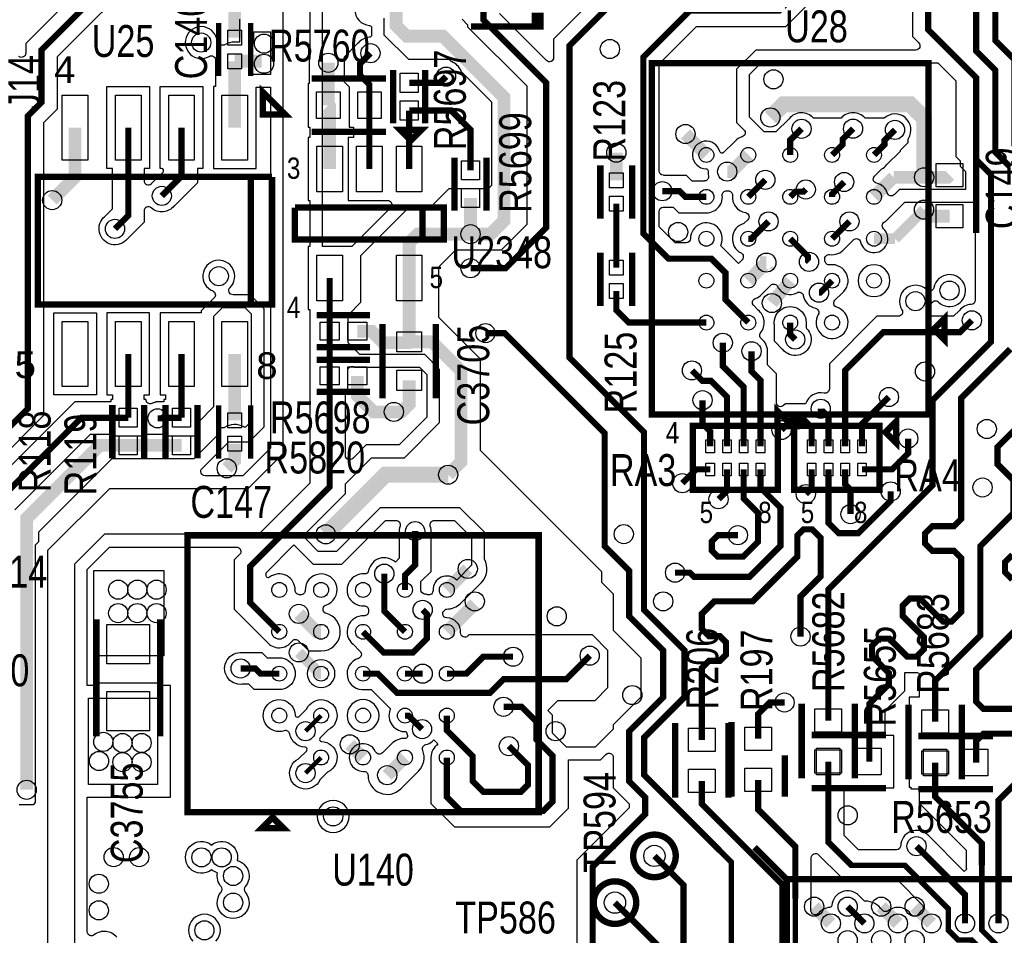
# Model space of a CAD drawing. Extents: x -394 to 5394, y -1015 to 7151.
# Tile 40 of 80: x 1509 to 2434, y 3597 to 4458. Entities that reach past the tile are written whole.
import ezdxf

# ---------------------------------------------------------------- set-up
doc = ezdxf.new("R2010")
doc.units = 0
for name, color, linetype in [('ET_TOP', 132, 'CONTINUOUS'), ('PG_SILKSCREEN_TOP', 7, 'CONTINUOUS'), ('PIN_TOP', 132, 'CONTINUOUS'), ('RD_SILKSCREEN_TOP', 254, 'CONTINUOUS'), ('VC_TOP', 132, 'CONTINUOUS')]:
    doc.layers.add(name, color=color, linetype=linetype)

msp = doc.modelspace()

# ---------------------------------------------------------------- linework, layer by layer
at = {"layer": 'ET_TOP'}
for points, const_width in [([(2193.95, 4172.94), (2172.48, 4194.41), (2172.48, 4219.7245), (2159.2045, 4233), (2118.9999, 4233), (2095.31, 4256.6899), (2095.31, 4422.3101), (2138.9999, 4466), (2223, 4466), (2349, 4592), (2349, 4805), (2447, 4903), (2447, 4975), (2436, 4986), (2403.2346, 4986), (2356, 5033.2346), (2356, 5119), (2346, 5129), (2264, 5129), (2255.1048, 5120.1048), (2255.1048, 5093.0152)], 5.8), ([(1847, 4916), (1759, 4828), (1637.9999, 4828), (1612, 4802.0001), (1612, 4511), (1530, 4429), (1530, 4380), (1517.16, 4367.16), (1517.16, 4092.16), (1474.2, 4049.2)], 5.8), ([(2383, 4693), (2363, 4673), (2363, 4448), (2408, 4403), (2408, 4326), (2422, 4312), (2422, 4155), (2367, 4100), (2367, 4020.0773), (2269.0992, 3922.1765), (2269.0992, 3799.0626)], 5.8), ([(2483, 4536), (2430, 4536), (2408, 4514), (2408, 4428), (2426, 4410), (2426, 4333), (2440, 4319)], 5.8), ([(2453, 4510), (2426, 4483), (2426, 4438), (2444, 4420), (2444, 4340), (2458, 4326), (2458, 4086), (2428, 4056), (2428, 4040), (2443, 4025), (2443, 3994), (2412, 3963), (2412, 3879), (2369.4922, 3836.4922), (2369.4922, 3798.1026)], 5.8), ([(1721, 4477), (1711.4846, 4467.4846), (1711.4846, 4440.5357)], 12), ([(1863.16, 4475.9905), (1863.16, 4451.84), (1873, 4442), (1907, 4442), (1964.5, 4384.5), (1964.5, 4268.75), (1951.75, 4256), (1933, 4256)], 12), ([(1933, 4224), (1966, 4224), (2004, 4262), (2004, 4398.2905), (1945.2, 4457.0905), (1945.2, 4475.9905)], 5.8), ([(1711.4846, 4418.4885), (1736.6378, 4418.4885)], 12), ([(1711.4846, 4356.1263), (1711.4846, 4418.4885)], 12), ([(1799.4174, 4377.181), (1799.4174, 4417)], 12), ([(1838, 4377.181), (1838, 4396.581), (1829.1712, 4405.4098), (1829.1712, 4416.1712), (1839, 4426)], 5.8), ([(1875.4015, 4398.1652), (1904.1652, 4398.1652), (1910, 4404)], 5.8), ([(2214.6528, 4365.6295), (2227.0233, 4378), (2346, 4378), (2359.1643, 4364.8357), (2359.1643, 4309.46)], 15), ([(1800.5985, 4317.181), (1800.5985, 4375.9999), (1799.4174, 4377.181)], 12), ([(1838, 4317.181), (1838, 4377.181)], 5.8), ([(1933, 4316), (1933, 4354), (1914.819, 4372.181), (1875.4015, 4372.181)], 5.8), ([(1875.4015, 4317.181), (1875.4015, 4372.181)], 5.8), ([(1561.4849, 4356.1263), (1561.4849, 4309.4849), (1540, 4288)], 12), ([(1611.4848, 4356.1263), (1611.4848, 4273.4848), (1599, 4261)], 5.8), ([(1661.4847, 4356.1263), (1661.4847, 4310.4847), (1643, 4292)], 5.8), ([(2233.32, 4330.42), (2233.32, 4344.32), (2244, 4355)], 5.8), ([(2272.69, 4330.42), (2282.5412, 4340.2712), (2282.5412, 4345.2712), (2292.37, 4355.1)], 5.8), ([(2312.06, 4330.42), (2321.9112, 4340.2712), (2321.9112, 4344.1712), (2331.74, 4354)], 5.8), ([(2154.58, 4330.42), (2134.9, 4350.1)], 12), ([(2069.93, 4306.63), (2069.93, 4332.58)], 12), ([(2174.14, 4314.78), (2178.31, 4314.78), (2193.95, 4330.42)], 12), ([(2312.06, 4291.05), (2330.47, 4309.46)], 12), ([(2330.47, 4309.46), (2359.1643, 4309.46)], 12), ([(2359.1643, 4309.46), (2381.03, 4309.46), (2383.03, 4311.46)], 12), ([(2193.95, 4291.05), (2209.95, 4307.05)], 5.8), ([(2272.69, 4291.05), (2272.69, 4293.69), (2284, 4305)], 5.8), ([(1933, 4290.0158), (1933, 4256)], 12), ([(2113.21, 4296.33), (2129.67, 4296.33), (2134.95, 4291.05), (2154.58, 4291.05)], 5.8), ([(2233.32, 4291.05), (2238.27, 4296), (2246, 4296), (2248, 4298)], 5.8), ([(2069.93, 4224.59), (2069.93, 4284.59)], 5.8), ([(2359, 4279), (2331.68, 4251.68)], 10), ([(2383.03, 4272.88), (2365.12, 4272.88), (2359, 4279)], 12), ([(2213, 4268), (2196.68, 4251.68), (2193.95, 4251.68)], 5.8), ([(2272.69, 4251.68), (2289.01, 4268)], 5.8), ([(1933, 4256), (1883.3325, 4256), (1875.4015, 4248.069), (1875.4015, 4214.819)], 12), ([(2331.68, 4251.68), (2312.06, 4251.68)], 10), ([(2233.32, 4251.68), (2250, 4235), (2250, 4231), (2251, 4230)], 5.8), ([(2210.9206, 4229.2806), (2210.82, 4229.2806), (2210.82, 4229.18), (2193.95, 4212.31)], 12), ([(1875.4015, 4214.819), (1875.4015, 4154.819)], 12), ([(2233.32, 4212.31), (2216.13, 4191.28)], 12), ([(1800.5985, 4214.819), (1800.5985, 4164.819)], 5.8), ([(2272.69, 4212.31), (2261.38, 4201), (2260.38, 4201)], 5.8), ([(2154.58, 4172.94), (2081.64, 4172.94), (2069.93, 4184.65), (2069.93, 4202.55)], 5.8), ([(2238, 4157), (2233.32, 4161.68), (2233.32, 4172.94)], 5.8), ([(2404, 4175), (2393, 4164), (2321, 4164), (2285, 4128), (2285, 4056.66)], 5.8), ([(1800.5985, 4122.831), (1800.5985, 4164.819)], 5.8), ([(1875.4015, 4154.819), (1874.5825, 4154), (1850.9015, 4154), (1840.0825, 4164.819), (1826.5827, 4164.819)], 12), ([(1947, 4163), (1965, 4163), (2059, 4069), (2059, 3963), (2082, 3940), (2082, 3897), (2114, 3865), (2114, 3821), (2082, 3789), (2082, 3742), (2097, 3727), (2097, 3711), (2047.762, 3661.762), (2047.762, 3565.238), (2101.25, 3511.75), (2101.25, 3451.74)], 5.8), ([(1912, 4030), (1924.0209, 4042.0209), (1924.0209, 4127.6996), (1896.9015, 4154.819), (1875.4015, 4154.819)], 12), ([(2170, 4154), (2170, 4132), (2189.64, 4112.36), (2189.64, 4056.66)], 5.8), ([(1611.4848, 4083.5283), (1611.4848, 4143.5283)], 5.8), ([(1661.4847, 4083.5283), (1661.4847, 4143.5283)], 5.8), ([(1711.4846, 4143.5283), (1711.4846, 4081.1661)], 12), ([(2197, 4146), (2197, 4127), (2205.39, 4118.61), (2205.39, 4056.66)], 5.8), ([(2440, 4148), (2394, 4102), (2394, 3988.4699), (2387.2049, 3981.6748), (2366.7951, 3981.6748), (2360, 3974.8797), (2360, 3965.2699), (2366.7951, 3958.4748), (2387.2049, 3958.4748), (2394, 3951.6797), (2394, 3901), (2385.1203, 3892.1203), (2376.9177, 3892.1203), (2355.3239, 3913.7141), (2345.7141, 3913.7141), (2338.919, 3906.919), (2338.919, 3897.3092), (2358.8092, 3877.419), (2358.8092, 3865.8092), (2352.0141, 3859.0141), (2343.4043, 3859.0141), (2326.5141, 3875.9043), (2316.9043, 3875.9043), (2310.1092, 3869.1092), (2310.1092, 3859.4994), (2325.9994, 3843.6092), (2325.9994, 3832.9994), (2307.6818, 3814.6818), (2307.6818, 3760.48)], 5.8), ([(1800.5985, 4122.831), (1800.5985, 4018.5985), (1726, 3944), (1726, 3909.7108), (1753.28, 3882.4308)], 5.8), ([(1861, 4089), (1841.9137, 4089), (1826.5827, 4104.331), (1826.5827, 4122.831)], 12), ([(2141, 4128), (2150.8288, 4118.1712), (2158.8288, 4118.1712), (2173.9, 4103.1), (2173.9, 4056.66)], 5.8), ([(1875.4015, 4118.5986), (1875.4015, 4096.0986), (1868.3029, 4089), (1861, 4089)], 12), ([(2151, 4100), (2151, 4078), (2158.15, 4070.85), (2158.15, 4056.66)], 5.8), ([(2326, 4103), (2300.75, 4077.75), (2300.75, 4056.66)], 5.8), ([(2262, 4092), (2262, 4091.46), (2269.26, 4084.2), (2269.26, 4056.66)], 5.8), ([(1488, 3909), (1488, 4004), (1567.5283, 4083.5283), (1611.4848, 4083.5283)], 5.8), ([(1661.4847, 4083.5283), (1643.5283, 4083.5283), (1643, 4083), (1639, 4083)], 5.8), ([(2253.51, 4056.66), (2253.51, 4074.2), (2245.8812, 4081.8288), (2234.9788, 4081.8288), (2225.15, 4072)], 5.8), ([(1611.4848, 4057.5441), (1584.5441, 4057.5441), (1516, 3989), (1516, 3734)], 12), ([(1661.4847, 4057.5441), (1611.4848, 4057.5441)], 12), ([(1711.4846, 4059.1189), (1711.4846, 4043.4846), (1704, 4036)], 12), ([(2300.75, 4035), (2329.05, 4035), (2344.15, 4050.1), (2344.15, 4064)], 5.8), ([(1797.0158, 3974.0158), (1853, 4030), (1912, 4030)], 15), ([(2125.15, 3938), (2139.05, 3938), (2143.05, 3934), (2195, 3934), (2224.15, 3963.15), (2224.15, 3999.0001), (2205.39, 4017.7601), (2205.39, 4035)], 5.8), ([(2132, 4022), (2145, 4035), (2158.15, 4035)], 5.8), ([(2184.2014, 3973.2014), (2165.4585, 3973.2014), (2159.6584, 3967.4013), (2159.6584, 3958.8), (2165.4584, 3953), (2189, 3953), (2203, 3967), (2203, 3994.15), (2189.64, 4007.51), (2189.64, 4035)], 5.8), ([(2166, 4007), (2173.9, 4014.9), (2173.9, 4035)], 5.8), ([(2247.95, 4011.79), (2253.51, 4017.35), (2253.51, 4035)], 5.8), ([(2269.26, 4035), (2269.26, 3984.7399), (2278.8999, 3975.1), (2297.4153, 3975.1), (2327.6963, 4005.381), (2327.6963, 4014.3037)], 5.8), ([(2290, 3993), (2290, 4016), (2285, 4021), (2285, 4035)], 5.8), ([(1881, 3977), (1881, 3945.3108), (1871.39, 3935.7008), (1871.39, 3921.8008)], 5.8), ([(2243, 3878), (2243, 3915.5935), (2262, 3934.5935), (2262, 3970.7527), (2254.0025, 3978.7502), (2245.8, 3978.7502), (2240, 3972.9502), (2240, 3953), (2198, 3911), (2162, 3911), (2150.3, 3899.3), (2150.3, 3885.1059), (2157.0951, 3878.3108), (2167.2, 3878.3108), (2173, 3872.5108), (2173, 3860.9108), (2167.2, 3855.1108), (2157.0951, 3855.1108), (2150.3, 3848.3157), (2150.3, 3780.8913)], 5.8), ([(2441.9492, 3931.5516), (2435.1541, 3938.3467), (2435.1541, 3947.9565), (2441.9492, 3954.7516)], 5.8), ([(1910.76, 3921.8008), (1930.445, 3941.4858)], 12), ([(1852, 3937), (1852, 3901.8208), (1871.39, 3882.4308)], 5.8), ([(1937, 3908.6708), (1910.76, 3882.4308)], 12), ([(1792.65, 3882.4308), (1788.5692, 3882.4308), (1771.7117, 3899.2883)], 12), ([(1888, 3903), (1892, 3899), (1892, 3876.0001), (1878.9999, 3863), (1851.4508, 3863), (1832.02, 3882.4308)], 5.8), ([(2443.2049, 3809.9907), (2414.8699, 3809.9907), (2408.0748, 3816.7858), (2408.0748, 3847.0748), (2456, 3895)], 5.8), ([(1792.65, 3843.0608), (1791.7188, 3843.0608), (1771.7117, 3863.0679)], 10), ([(1832.02, 3843.0608), (1845.92, 3843.0608), (1863.82, 3825.1608), (1951.4761, 3825.1608), (1964.3153, 3838), (2023, 3838), (2045, 3860)], 5.8), ([(1973, 3859), (1945, 3859), (1929.0608, 3843.0608), (1910.76, 3843.0608)], 5.8), ([(1753.28, 3843.0608), (1735.8392, 3843.0608), (1730.9, 3848), (1717, 3848)], 5.8), ([(1888, 3843.0608), (1871.39, 3843.0608)], 5.8), ([(2429.016, 3608.465), (2429.016, 3724.0159), (2474.3, 3769.2999), (2474.3, 3817.3087)], 5.8), ([(1964, 3812), (1981, 3812), (1995, 3798), (1995, 3781), (2010, 3766), (2010, 3722.8), (2001.2, 3714), (1924, 3714), (1910.76, 3727.24), (1910.76, 3764.3208)], 5.8), ([(2203.3, 3781.89), (2203.3, 3805.3), (2214, 3816), (2228, 3816)], 5.8), ([(1792.65, 3803.6908), (1778, 3789.0408)], 4.25), ([(1871.39, 3803.6908), (1874.7992, 3803.6908), (1887.49, 3791)], 5.8), ([(1969, 3775), (1987, 3757), (1987, 3738.8), (1980.2, 3732), (1945, 3732), (1935, 3742), (1935, 3765.5508), (1910.76, 3789.7908), (1910.76, 3803.6908)], 5.8), ([(2408.0748, 3759.52), (2408.0748, 3779.9956), (2414.8699, 3786.7907), (2443.2049, 3786.7907)], 5.8), ([(1832.02, 3764.3208), (1819.6704, 3776.6704)], 12), ([(1792.65, 3764.3208), (1778, 3749.6708)], 4.25), ([(1871.39, 3764.3208), (1854.74, 3747.6708)], 12), ([(2271.535, 3545.472), (2255.635, 3545.472), (2226, 3575.107), (2226, 3645), (2150.3, 3720.7), (2150.3, 3742.3087)], 5.8), ([(2352, 3681), (2397.52, 3635.48), (2397.52, 3608.465)], 5.8), ([(2271.535, 3387.992), (2212.008, 3387.992), (2133, 3467), (2133, 3644.6776), (2105.7914, 3671.8862)], 5.8), ([(2271.535, 3608.465), (2255.787, 3624.213)], 12), ([(2303.031, 3608.465), (2287.283, 3624.213)], 5.8), ([(2334.528, 3608.465), (2318.78, 3624.213)], 12), ([(2366.024, 3608.465), (2350.276, 3624.213)], 12)]:
    msp.add_lwpolyline(points, dxfattribs=dict(at, const_width=const_width))
for points, format in [([(2426.93, 4957.89, 5.8, 5.8, 0), (2426.93, 4909.91, 5.8, 5.8, 0), (2335, 4817.98, 5.8, 5.8, 0), (2335, 4598.0001, 5.8, 5.8, 0), (2216.9999, 4480, 5.8, 5.8, 0), (2073, 4480, 5.8, 5.8, 0), (2026, 4433, 5.8, 5.8, 0), (2026, 4140, 5.8, 5.8, 0), (2096, 4070, 5.8, 5.8, 0), (2096, 3903, 5.8, 5.8, 0), (2134, 3865, 5.8, 5.8, 0), (2134, 3820.9999, 5.8, 5.8, 0), (2096.1, 3783.0999, 5.8, 5.8, 0), (2096.1, 3747.9, 5.8, 5.8, 0), (2167, 3677, 5.2, 5.2, 0), (2178, 3666, 5.2, 5.2, 0), (2178, 3588.9788, 5.2, 5.2, 0), (2253.0028, 3513.976, 5.2, 5.2, 0), (2271.535, 3513.976, 5.2, 5.2, 0)], "xyseb"), ([(2348.0998, 4560.3709), (2348.0998, 4441.8281), (2354.0993, 4435.8286, -0.668175), (2351.2709, 4429.0002), (2201.0294, 4429.0002), (2182.9998, 4410.9706), (2182.9998, 4361.0294), (2189.8876, 4354.1416, -0.558572), (2188.312, 4347.5145, 0.117238), (2181.2219, 4343.1481), (2170.4889, 4332.4151), (2169.9403, 4332.2834, 0.004658), (2169.6149, 4332.2021, -0.415285), (2167.1745, 4333.6422, 2.005849), (2154.2075, 4317.4251, -0.415281), (2156.1492, 4315.3614, 0.063445), (2156.5781, 4310.8319, -0.450033), (2153.0765, 4305.9747, 0.002029), (2152.9554, 4305.962), (2152.8474, 4305.9502), (2141.1219, 4305.9502), (2135.8419, 4311.2302), (2114.9426, 4311.2302), (2114.8346, 4311.242, 0.013964), (2113.9996, 4311.3094, -0.398872), (2110.2102, 4315.3039), (2110.2102, 4416.1382), (2145.1718, 4451.0998), (2229.1719, 4451.0998), (2341.2714, 4563.1993, -0.668175)], "xyb"), ([(1782, 4514), (1782, 4421.5498), (1781.9417, 4421.3137, 0.060572), (1781.4172, 4417.0002), (1781.4172, 4397.6812), (1780.4172, 4397.6812), (1780.4172, 4356.6808), (1782, 4356.6808), (1782, 4346.6812), (1780.5983, 4346.6812), (1780.5983, 4287.6808), (1782, 4287.6808), (1782, 4244.3192), (1780.5983, 4244.3192), (1780.5983, 4185.3188), (1782, 4185.3188), (1782, 4022), (1734, 3974), (1589, 3974), (1561, 3946), (1561, 3454)], "xyb"), ([(1838.1528, 4481.9563, 0.926234), (1838.1528, 4452.0437, -0.391957), (1839.9998, 4450.0496), (1839.9998, 4442.9707, -0.397064), (1838.1175, 4440.9742, 0.211849), (1827.3069, 4435.3956), (1827.2388, 4435.3109), (1814.271, 4422.3431), (1814.271, 4399.2379), (1818.9998, 4394.5091), (1818.9998, 4356.6808), (1823.0998, 4356.6808), (1823.0998, 4346.6812), (1817.9998, 4346.6812), (1817.9998, 4287.6808), (1855.0531, 4287.6808, -0.668177), (1857.8815, 4280.8524), (1821.3484, 4244.3192), (1794.0002, 4244.3192), (1794.0002, 4509.0294)], "xyb"), ([(1578.2721, 4498.3441), (1515.0998, 4435.1719), (1515.0998, 4426.0847, -0.605535), (1508.8178, 4422.7995, 0.393894)], "xyb"), ([(2066.8281, 4494.9002), (2011.0998, 4439.1719), (2011.0998, 4421.9196, -0.668175), (2004.2714, 4419.0912), (1960.2002, 4463.1624)], "xyb"), ([(1925, 4458), (1930.2998, 4452.7002), (1930.2998, 4450.9186), (1986, 4395.2184), (1986, 4265.0721), (1961.9279, 4241), (1919, 4241), (1903, 4225), (1903, 4178), (1942, 4139), (1942, 4053), (2056, 3939), (2056, 3929), (2067, 3918), (2067, 3884), (2093, 3858), (2093, 3821.0721), (2067.0998, 3795.1719), (2067.0998, 3791.0998), (2050, 3774), (2023.0721, 3774), (2009.9002, 3787.1719), (2009.9002, 3804.1719), (2005.536, 3808.536), (2015, 3818), (2050, 3818), (2062, 3830), (2062, 3865), (2047.5, 3879.5), (1931.5, 3879.5), (1930.5564, 3878.5564, -0.690666), (1923.7356, 3881.6309, 0.42992), (1910.8672, 3895.4306, -0.411797), (1906.9002, 3899.4304), (1906.9002, 3900.9002), (1909.8064, 3903.8064), (1910.6425, 3903.801, 0.200609), (1923.4881, 3909.0727), (1943.1731, 3928.7577, 0.340493), (1946, 3950.5439), (1946, 3976), (1923, 3999), (1848, 3999), (1807, 3958), (1790, 3958), (1778, 3970), (1778, 3974.9279), (1815.4987, 4012.4266), (1815.4987, 4021.4987), (1840, 4046), (1871, 4046), (1904, 4079), (1904, 4129), (1890, 4143), (1829, 4143), (1818, 4154), (1818, 4180), (1830, 4192), (1830, 4236), (1876, 4282), (1896, 4282), (1913, 4299), (1916.4998, 4299), (1916.4998, 4298.9998), (1949.9998, 4298.9998), (1953, 4302), (1953, 4380), (1924.2275, 4408.7725), (1924.0757, 4409.1847, 0.219672), (1915.1847, 4418.0757), (1914.7725, 4418.2275), (1913, 4420), (1875, 4420), (1852, 4443), (1852, 4459.0178, 0.288164)], "xyb"), ([(1715.9998, 4458.0002), (1715.9998, 4436.4887), (1711.4846, 4436.4887, 0.139599), (1702.0024, 4433.7887), (1701.5184, 4433.4887), (1698.9418, 4433.4887, -0.391425), (1694.9541, 4437.1753, 3.461234), (1687.508, 4423.014, -0.593774), (1693.5054, 4419.3579, 0.01208), (1693.4844, 4418.4885), (1693.4844, 4394.6265), (1691.4844, 4394.6265), (1691.4844, 4317.6261), (1731.4848, 4317.6261), (1731.4848, 4393.9998), (1744.9998, 4393.9998), (1744.9998, 4054.9706), (1719.0294, 4029.0002), (1683.6279, 4029.0002, -0.668177), (1680.7995, 4035.8286), (1705.9706, 4060.9998), (1724.9706, 4060.9998), (1739.0002, 4075.0294), (1739.0002, 4185.9706), (1725.9706, 4199.0002), (1709.8702, 4199.0002, -0.669919), (1707.0555, 4205.8422, 3.321741), (1690.8097, 4202.621, -0.535668), (1692.1207, 4196.0916), (1679.9998, 4183.9706), (1679.9998, 4182.0285), (1641.4845, 4182.0285), (1641.4845, 4105.0281), (1646.5845, 4105.0281), (1646.5845, 4100.5285), (1644.9845, 4100.5285), (1644.9845, 4098.4285), (1637.3564, 4098.4285), (1636.7749, 4097.8469), (1636.1719, 4097.7312, 0.047156), (1633.4618, 4096.9404, -0.519537), (1627.9871, 4100.5285), (1626.385, 4100.5285), (1626.385, 4105.0281), (1631.485, 4105.0281), (1631.485, 4182.0285), (1591.4846, 4182.0285), (1591.4846, 4105.0281), (1596.5846, 4105.0281), (1596.5846, 4100.5285), (1594.9846, 4100.5285), (1594.9846, 4098.4285), (1561.3564, 4098.4285), (1495.9286, 4033.0007, -0.668175)], "xyb"), ([(1505, 3997), (1576, 4068), (1594.9846, 4068), (1594.9846, 4066.5281), (1627.985, 4066.5281), (1627.985, 4068), (1638.9225, 4068, 0.002583), (1639.0775, 4068), (1644.9845, 4068), (1644.9845, 4066.5281), (1677.9849, 4066.5281), (1677.9849, 4079.9849), (1692, 4094), (1692, 4179), (1700, 4187), (1721, 4187), (1727, 4181), (1727, 4080), (1721.288, 4074.288), (1719.9795, 4074.9885, 0.267707), (1702.0024, 4074.4191), (1701.5184, 4074.1191), (1696.9844, 4074.1191), (1696.9844, 4069.8023), (1696.6344, 4069.2914, 0.023447), (1695.7472, 4067.8562), (1695.6111, 4067.6111), (1673, 4045), (1596, 4045), (1527, 3976), (1527, 3966.9708), (1523.9998, 3963.9706), (1523.9998, 3721.9998), (1522, 3720), (1509, 3720)], "xyb"), ([(1600.6931, 3595.3956, 0.416174), (1579.5264, 3597.63, -0.631955), (1573.0002, 3600.7313), (1573.0002, 3726.9998), (1651.0002, 3726.9998), (1651.0002, 3832.0002), (1639.485, 3832.0002), (1639.485, 3834.2656), (1583.4846, 3834.2656), (1583.4846, 3832.0002), (1573.0002, 3832.0002), (1573.0002, 3941.0294), (1593.9706, 3961.9998), (1713.2709, 3961.9998, -0.668175), (1716.0993, 3955.1714), (1711.0998, 3950.1719), (1711.0998, 3903.5389), (1741.5188, 3873.1199), (1741.5869, 3873.0352, 0.494008), (1765.4064, 3873.6015, -0.460689), (1771.4684, 3874.0754), (1781.1133, 3864.4306), (1792.65, 3864.4306, 0.885972), (1796.9558, 3899.9084), (1796.4143, 3900.0418), (1795.5878, 3900.8683, -0.561937), (1797.2023, 3907.5081, 2.008729), (1777.6572, 3921.3282, -0.449866), (1773.3051, 3917.2178, 0.015781), (1772.171, 3917.2826, -0.414747), (1768.2746, 3921.3907, 0.632159), (1744.1213, 3933.6804, -0.622619), (1740.9002, 3935.2643), (1740.9002, 3937.8281), (1767.0506, 3963.9785), (1785.0294, 3945.9998), (1811.9706, 3945.9998), (1852.9706, 3986.9998), (1862.972, 3986.9998, -0.511766), (1866.7673, 3981.7367, 0.107863), (1866.088, 3975.3754), (1866.0998, 3975.2674), (1866.0998, 3951.4827), (1862.4136, 3947.7964, 0.592427), (1837.2953, 3939.9627, -0.377351), (1833.089, 3936.7629, 1.06624), (1832.8725, 3906.8248, -0.430966), (1837.0998, 3902.8313), (1837.0998, 3901.4003, -0.430966), (1832.8725, 3897.4068, 0.732409), (1822.7067, 3870.6721), (1829.3134, 3864.0653, -0.566137), (1827.6502, 3857.4104, 0.91058), (1833.6446, 3828.1488), (1833.7526, 3828.1606), (1839.7481, 3828.1606), (1857.7806, 3810.1282), (1857.3324, 3808.9244, 0.550199), (1872.6603, 3788.7445, 0.063378), (1873.698, 3785.1019, -0.545778), (1871.8122, 3782.316, 0.205016), (1858.6619, 3777.0489), (1850.2667, 3768.6536, -0.521049), (1843.8105, 3769.7971, 1.871298), (1832.5724, 3751.3323, -0.422229), (1836.7419, 3747.3968, 0.662688), (1867.4681, 3734.9427), (1884.1181, 3751.5927, 0.300113), (1888.1005, 3771.0115, -0.459244), (1890.9036, 3776.3934, 0.120381), (1897.254, 3779.6127), (1898.6602, 3780.8185), (1902.3779, 3777.1009), (1900.9174, 3775.6404), (1900.8683, 3775.5973, 0.244516), (1895.848, 3762.6962), (1895.8598, 3762.5882), (1895.8598, 3721.0681), (1917.8281, 3699.0998), (2007.3719, 3699.0998), (2024.9002, 3716.6281), (2024.9002, 3761.9998), (2054.9706, 3761.9998), (2060.2714, 3767.3005, -0.668177), (2067.0998, 3764.4721), (2067.0998, 3735.8281), (2082.0998, 3720.8281), (2082.0998, 3717.1719), (2032.8618, 3667.9339), (2032.8618, 3559.0661)], "xyb"), ([(2269.0992, 3760.48, 5.8, 5.8, 0), (2269.0992, 3684.9008, 5.8, 5.8, 0), (2291, 3663, 5.2, 5.2, 0), (2341, 3663, 5.2, 5.2, 0), (2381.92, 3622.08, 5.2, 5.2, 0), (2381.92, 3602.0032, 5.2, 5.2, 0), (2391.0582, 3592.865, 5.2, 5.2, 0), (2403.6858, 3592.865, 5.2, 5.2, 0), (2413.416, 3583.1348, 5.2, 5.2, 0), (2413.416, 3561.072, 5.2, 5.2, 0), (2429.016, 3545.472, 5.2, 5.2, 0)], "xyseb"), ([(2369.4922, 3759.52, 5.8, 5.8, 0), (2369.4922, 3727.5078, 5.8, 5.8, 0), (2413.416, 3683.584, 5.8, 5.8, 0), (2413.416, 3663, 5.2, 5.2, 0), (2413.416, 3602.0024, 5.2, 5.2, 0), (2429.016, 3586.4024, 5.2, 5.2, 0), (2429.016, 3576.969, 5.2, 5.2, 0)], "xyseb"), ([(2203.3, 3743.31, 5.8, 5.8, 0), (2203.3, 3715.41, 5.8, 5.8, 0), (2238.187, 3680.523, 5.8, 5.8, 0), (2238.187, 3631.813, 5.2, 5.2, 0), (2238.187, 3588.2552, 5.2, 5.2, 0), (2265.3702, 3561.072, 5.2, 5.2, 0), (2287.431, 3561.072, 5.2, 5.2, 0), (2303.031, 3545.472, 5.2, 5.2, 0)], "xyseb"), ([(2068.662, 3627.98, 5.8, 5.8, 0), (2119, 3577.642, 5.8, 5.8, 0), (2119, 3461, 5.8, 5.8, 0), (2161, 3419, 5.2, 5.2, 0), (2208, 3372, 5.2, 5.2, 0), (2217, 3372, 5.8, 5.8, 0), (2236, 3372, 5.2, 5.2, 0), (2264.9764, 3372, 5.2, 5.2, 0), (2265.0724, 3372.096, 5.2, 5.2, 0), (2287.431, 3372.096, 5.2, 5.2, 0), (2303.031, 3356.496, 5.2, 5.2, 0)], "xyseb"), ([(1693.8651, 3591.658, 2.332445), (1672.1349, 3591.658, -0.659299)], "xyb")]:
    msp.add_lwpolyline(points, format=format, dxfattribs=at)
for points in [[(1536, 3429), (1536, 3959), (1594, 4017), (1724, 4017), (1757, 4050), (1757, 4536)], [(1489.1002, 4043.0281), (1532.0602, 4085.9881), (1532.0602, 4360.9881), (1544.9002, 4373.8281), (1544.9002, 4422.8281), (1626.9002, 4504.8281)]]:
    msp.add_lwpolyline(points, dxfattribs=at)
for points in [[(1728.1485, 4433.7296, 0.097241), (1729.4848, 4440.5355), (1729.4848, 4446), (1744.9998, 4446), (1744.9998, 4406), (1728, 4406), (1728, 4433.3661)], [(2323.8212, 4321.1091), (2336.8114, 4334.0993), (2336.8114, 4334.8114), (2344, 4342), (2344, 4345.3369), (2344.3224, 4345.8336, 0.883319), (2321.5417, 4365), (2303.6393, 4365, 0.452578), (2281.1007, 4365), (2255.1806, 4365, 0.463166), (2232.3069, 4364.3956), (2232.2388, 4364.3109), (2219.9279, 4352), (2209, 4352), (2195, 4366), (2195, 4406), (2206, 4417), (2372, 4417), (2389, 4400), (2389, 4329), (2393.0998, 4324.9002), (2393.0998, 4319.8281), (2398, 4314.9279), (2398, 4298), (2336, 4298), (2331.1566, 4293.1566, -0.566492), (2324.5004, 4294.8238, 0.276686), (2314.5986, 4303.7999, -0.599306), (2312.5513, 4310.5513), (2319.2556, 4317.2556), (2319.4891, 4317.3887, 0.094221), (2323.7531, 4321.0244)], [(1610.7612, 4251.6891), (1610.6931, 4251.6044, -1.114862), (1589.6044, 4272.6931), (1589.6891, 4272.7612), (1596.5846, 4279.6567), (1596.5846, 4317.6261), (1591.4846, 4317.6261), (1591.4846, 4394.6265), (1631.485, 4394.6265), (1631.485, 4317.6261), (1626.385, 4317.6261), (1626.385, 4306.2081, 0.646943), (1633.0408, 4303.2169, -0.012299), (1633.6044, 4303.6931), (1633.6891, 4303.7612), (1644.1398, 4314.2119, 0.668179), (1642.7256, 4317.6261), (1641.4845, 4317.6261), (1641.4845, 4394.6265), (1681.4849, 4394.6265), (1681.4849, 4317.6261), (1676.3849, 4317.6261), (1676.3849, 4304.3128), (1654.7612, 4282.6891), (1654.6931, 4282.6044, -0.428696), (1633.0408, 4280.7831, 0.646943), (1626.385, 4277.7919), (1626.385, 4267.3129)], [(2193.4442, 4269.5162), (2190.1196, 4266.1916), (2189.6368, 4266.0467, 0.675684), (2187.1158, 4238.3271, -0.50896), (2188.1218, 4231.9379), (2184.7302, 4228.5463), (2168.1398, 4245.1368), (2168.6001, 4246.3467, 1.193474), (2139.5808, 4251.8538, -0.410819), (2135.5811, 4247.9002), (2125.1718, 4247.9002), (2110.2102, 4262.8618), (2110.2102, 4277.3561, -0.398872), (2113.9996, 4281.3506, 0.013964), (2114.8346, 4281.418), (2114.9426, 4281.4298), (2123.4981, 4281.4298), (2128.7781, 4276.1498), (2152.8474, 4276.1498), (2152.9554, 4276.138, 0.474137), (2169.5172, 4292.423, -0.450032), (2173.6167, 4296.7874, 0.007269), (2174.14, 4296.7798), (2175.0287, 4296.7798, -0.441179), (2179.0121, 4292.4156, 0.389464), (2191.3177, 4276.2826, -0.606178)], [(2227.1186, 4095.0407, -0.668175), (2220.2902, 4097.8691), (2220.2902, 4124.7819), (2211.9002, 4133.1719), (2211.9002, 4144.2674), (2211.912, 4144.3754, 0.259524), (2206.2398, 4157.8166, -0.419519), (2205.5977, 4163.4881, 0.415627), (2203.3456, 4184.6331), (2203.2609, 4184.7012), (2199.0156, 4188.9464, -0.542803), (2200.4088, 4195.5085, 0.104982), (2206.6781, 4199.5819), (2215.0733, 4207.9772, -0.521049), (2221.5295, 4206.8337, 0.438062), (2239.7293, 4200.9995, -0.514938), (2245.6336, 4198.2522, 0.300359), (2257.1149, 4186.3595, -0.506673), (2259.7064, 4180.4522, 2.868244), (2277.0598, 4187.2896, -0.566137), (2275.3966, 4193.9445), (2282.0033, 4200.5513, 0.766338), (2270.5407, 4227.1554, -0.439372), (2265.9744, 4230.8796, 0.023703), (2265.8239, 4232.293, -0.5074), (2270.3902, 4236.8572, 0.270002), (2284.4487, 4242.3667), (2292.6859, 4250.6038, -0.587403), (2299.4073, 4248.6941, 1.341163), (2321.0182, 4261.1011, -0.596807), (2322.8661, 4267.8953), (2340.9706, 4285.9998), (2407.0998, 4285.9998), (2407.0998, 4193.9789, -0.400402), (2403.2893, 4189.9834, 0.216682), (2392.2413, 4184.3133), (2386.8281, 4178.9002), (2367.0935, 4178.9002, -0.589692), (2363.7055, 4185.0264, 0.093564), (2365.7379, 4190.2072, -0.599865), (2372.4747, 4192.3124, 3.998251), (2368.2621, 4205.7928, -0.599865), (2361.5253, 4203.6876, 0.88998), (2338.2945, 4185.0264, -0.589692), (2334.9065, 4178.9002), (2314.8281, 4178.9002), (2270.0998, 4134.1719), (2270.0998, 4110.5526, -0.479448), (2265.2367, 4106.6468, 0.3866), (2247.7271, 4096.6142, 0.031061), (2245.8812, 4096.729), (2228.8069, 4096.729)], [(2327.0602, 4212.31, 1), (2297.0598, 4212.31, 1)], [(2248.232, 4171.3154), (2248.2202, 4171.2074), (2248.2202, 4168.0094), (2248.7825, 4167.428, -1.046994), (2226.3069, 4147.6044), (2226.2388, 4147.6891), (2218.4198, 4155.5081), (2218.4198, 4171.2074), (2218.408, 4171.3154, -1.114863)], [(1817.5987, 4106.3308), (1817.5987, 4127.7736, -0.614246), (1823.9634, 4130.9998), (1885.0294, 4130.9998), (1891.9998, 4124.0294), (1891.9998, 4083.9706), (1866.0294, 4058.0002), (1835.0294, 4058.0002), (1822.3271, 4045.298, -0.668177), (1815.4987, 4048.1264), (1815.4987, 4106.3308)], [(1892.5586, 3917.2907, 0.045695), (1889.887, 3917.881, -0.377013), (1886.3902, 3921.8391, 0.026497), (1886.302, 3923.4254), (1886.2902, 3923.5334), (1886.2902, 3929.5289), (1895.9002, 3939.1389), (1895.9002, 3975.2674), (1895.912, 3975.3754, 0.107863), (1895.2327, 3981.7367, -0.511766), (1899.028, 3986.9998), (1918.0294, 3986.9998), (1933.9998, 3971.0294), (1933.9998, 3944.9706), (1919.9874, 3930.9583, 0.684554), (1897.7708, 3921.2661, -0.520842)], [(1742.0111, 3857.961), (1751.5474, 3857.961), (1751.6554, 3857.9728, -1.114863), (1751.6554, 3828.1488), (1751.5474, 3828.1606), (1729.6673, 3828.1606), (1724.7281, 3833.0998), (1718.7326, 3833.0998), (1718.6246, 3833.088, -1.114863), (1718.6246, 3862.912), (1718.7326, 3862.9002), (1737.0719, 3862.9002)], [(1805.6502, 3843.0608, 1), (1779.6498, 3843.0608, 1)], [(2297.4719, 3677.6002), (2283.9994, 3691.0727), (2283.9994, 3735.9798), (2330.682, 3735.9798), (2330.682, 3784.9802), (2322.582, 3784.9802), (2322.582, 3808.5099), (2340.8996, 3826.8275), (2340.8996, 3844.1139), (2352.0149, 3844.1139, 0.008537), (2352.5236, 3844.1226), (2352.592, 3844.1238, -0.414212), (2354.592, 3842.1238), (2354.592, 3821.1028), (2344.992, 3821.1028), (2344.992, 3736.5198), (2346.492, 3736.5198), (2346.492, 3735.0198), (2354.592, 3735.0198), (2354.592, 3721.3359), (2398.5158, 3677.4121), (2398.5158, 3662.9997, 0.042514), (2398.7305, 3660.4795), (2398.8157, 3659.9832), (2398.8157, 3659.369), (2396.7594, 3657.3127), (2362.536, 3691.536, 0.656752), (2337.1073, 3681.4732, -0.404945), (2333.1093, 3677.6002)], [(1799.061, 3750.7557), (1791.5651, 3743.2598), (1791.4198, 3742.969, -1.388132), (1771.2982, 3763.0906), (1771.589, 3763.2359), (1779.0849, 3770.7318), (1779.2302, 3771.0226, -0.002167), (1779.2888, 3771.1387, 0.550736), (1777.5653, 3774.0469, -0.354709), (1763.2378, 3786.3796, 0.457079), (1758.0336, 3789.4637, -3.024384), (1768.2739, 3804.1255, 0.550736), (1771.1821, 3802.402, -0.002167), (1771.2982, 3802.4606), (1771.589, 3802.6059), (1779.0849, 3810.1018), (1779.2302, 3810.3926, -1.388132), (1799.3518, 3790.271), (1799.061, 3790.1257), (1791.5651, 3782.6298), (1791.4198, 3782.339, -0.002167), (1791.3612, 3782.2229, 0.550736), (1793.0847, 3779.3147, -0.779894), (1799.3518, 3750.901)], [(1847.0202, 3803.6908, 1), (1817.0198, 3803.6908, 1)], [(1818.9844, 3708.9842, 1), (1788.984, 3708.9842, 1)], [(1695.3046, 3656.0086, -0.105578), (1689.7346, 3658.8764, -2.110555), (1689.7346, 3682.0932, -0.705855), (1713.93, 3667.4762, -0.554027), (1721.2969, 3643.1315, 0.375264), (1721.2969, 3637.8685, -2.201377), (1698.7031, 3637.8685, 0.375264), (1698.7031, 3643.1315, -0.234131)], [(2252.7872, 3620.4446), (2252.7872, 3628.8321), (2252.8227, 3629.018, 0.04721), (2253.0872, 3631.813), (2253.0872, 3670.1839, -0.668175), (2259.9156, 3673.0123), (2280.464, 3652.464, 0.248455), (2293.795, 3648.3643), (2293.9809, 3648.3998), (2334.9524, 3648.3998), (2357.1164, 3626.2358, -0.449702), (2356.7587, 3620.2616, 0.077966), (2353.5913, 3616.8575, -0.531467), (2346.9607, 3616.8575, 0.431936), (2325.4036, 3620.3709, -0.416084), (2319.7801, 3621.1329, 0.224486), (2303.8698, 3629.4484), (2303.0884, 3629.4797), (2297.819, 3634.749, 0.642444), (2272.4214, 3625.2851, -0.374555), (2270.557, 3623.4333, 0.208796), (2259.892, 3617.9226, -0.706172)]]:
    msp.add_lwpolyline(points, format="xyb", close=True, dxfattribs=at)
for points in [[(1541.4847, 4182.0285), (1581.4851, 4182.0285), (1581.4851, 4105.0281), (1541.4847, 4105.0281)], [(1645, 3940), (1645, 3860), (1579, 3860), (1579, 3940)], [(1639, 3820), (1639, 3739), (1574, 3739), (1574, 3820)]]:
    msp.add_lwpolyline(points, close=True, dxfattribs=at)
at = {"layer": 'PG_SILKSCREEN_TOP'}
for points, const_width in [([(1933.59, 4450.9905), (1998.59, 4450.9905), (1998.59, 4460.9905), (1993.59, 4460.9905), (1993.59, 4450.9905), (1988.59, 4450.9905)], 6), ([(1696.4846, 4404.5121), (1696.4846, 4454.5121)], 5), ([(1726.4846, 4404.5121), (1726.4846, 4454.5121)], 5), ([(1860.4015, 4410.1731), (1860.4015, 4360.1731)], 6), ([(1890.4015, 4410.1731), (1890.4015, 4360.1731)], 6), ([(2363.32, 4416.68), (2363.32, 4086.68), (2103.32, 4086.68), (2103.32, 4416.68), (2363.32, 4416.68)], 6), ([(1783.7087, 4402.181), (1853.7087, 4402.181)], 6), ([(1737.7562, 4368.3427), (1758.9694, 4368.3427), (1737.7562, 4389.5559), (1737.7562, 4368.3427)], 6), ([(1877, 4344), (1887, 4354), (1867, 4354), (1877, 4344)], 6), ([(1783.7087, 4352.181), (1853.7087, 4352.181)], 6), ([(1918, 4328.0079), (1918, 4278.0079)], 6), ([(1948, 4328.0079), (1948, 4278.0079)], 6), ([(2408.03, 4257.17), (2408.03, 4327.17)], 6), ([(2054.93, 4270.61), (2054.93, 4320.61)], 6), ([(2084.93, 4270.61), (2084.93, 4320.61)], 6), ([(1746.4848, 4309.8273), (1746.4848, 4189.8273), (1526.4848, 4189.8273), (1526.4848, 4309.8273), (1726.4848, 4309.8273), (1726.4848, 4189.8273)], 6), ([(1726.4848, 4189.8273), (1726.4848, 4309.8273), (1746.4848, 4309.8273)], 6), ([(1888, 4251), (1888, 4281), (1768, 4281)], 6), ([(1768, 4281), (1768, 4251), (1908, 4251), (1908, 4281), (1888, 4281), (1888, 4251)], 6), ([(2054.93, 4238.57), (2054.93, 4188.57)], 6), ([(2084.93, 4238.57), (2084.93, 4188.57)], 6), ([(1788.5906, 4179.819), (1838.5906, 4179.819)], 6), ([(2368.32, 4166.68), (2378.32, 4156.68), (2378.32, 4176.68), (2368.32, 4166.68)], 6), ([(1850.4015, 4171.7088), (1850.4015, 4101.7088)], 6), ([(1900.4015, 4171.7088), (1900.4015, 4101.7088)], 6), ([(1788.5906, 4149.819), (1838.5906, 4149.819)], 6), ([(1838.5906, 4137.831), (1788.5906, 4137.831)], 6), ([(1838.5906, 4107.831), (1788.5906, 4107.831)], 6), ([(1596.4848, 4045.5362), (1596.4848, 4095.5362)], 6), ([(1626.4848, 4045.5362), (1626.4848, 4095.5362)], 6), ([(1646.4847, 4045.5362), (1646.4847, 4095.5362)], 6), ([(1676.4847, 4045.5362), (1676.4847, 4095.5362)], 6), ([(1696.4846, 4095.1425), (1696.4846, 4045.1425)], 5), ([(1726.4846, 4095.1425), (1726.4846, 4045.1425)], 5), ([(2235.6167, 4075.5571), (2221.4745, 4089.6993), (2221.4745, 4075.5571), (2235.6167, 4075.5571)], 6), ([(2332.83, 4059.87), (2332.83, 4079.87), (2322.83, 4069.87), (2332.83, 4059.87)], 6), ([(2221.77, 4075.83), (2221.77, 4015.83), (2141.77, 4015.83), (2141.77, 4075.83), (2221.77, 4075.83)], 6), ([(2317.13, 4075.83), (2317.13, 4015.83), (2237.13, 4015.83), (2237.13, 4075.83), (2317.13, 4075.83)], 6), ([(1997.02, 3713.0608), (1667.02, 3713.0608), (1667.02, 3973.0608), (1997.02, 3973.0608), (1997.02, 3713.0608)], 6), ([(1581.4848, 3784.2614), (1581.4848, 3894.2614)], 6), ([(1641.4848, 3784.2614), (1641.4848, 3894.2614)], 6), ([(2244.0992, 3744.7713), (2244.0992, 3814.7713)], 6), ([(2294.0992, 3744.7713), (2294.0992, 3814.7713)], 6), ([(2344.4922, 3813.8113), (2344.4922, 3743.8113)], 6), ([(2394.4922, 3813.8113), (2394.4922, 3743.8113)], 6), ([(2125.3, 3796.6), (2125.3, 3726.6)], 6), ([(2175.3, 3796.6), (2175.3, 3726.6)], 6), ([(2178.3, 3797.6), (2178.3, 3727.6)], 6), ([(2253.3905, 3785.48), (2323.3905, 3785.48)], 6), ([(2423.7835, 3784.52), (2353.7835, 3784.52)], 6), ([(2228.3, 3766.35), (2228.3, 3727.6)], 6), ([(2253.3905, 3735.48), (2323.3905, 3735.48)], 6), ([(2423.7835, 3734.52), (2353.7835, 3734.52)], 6), ([(1747.02, 3708.0608), (1737.02, 3698.0608), (1757.02, 3698.0608), (1747.02, 3708.0608)], 6), ([(2230, 3650), (2200, 3680)], 6), ([(2230, 3650), (2880, 3650), (2880, 3000), (2911.5, 2968.5)], 6), ([(2880, 3000), (2230, 3000), (2230, 3650)], 6)]:
    msp.add_lwpolyline(points, dxfattribs=dict(at, const_width=const_width))
at = {"layer": 'PG_SILKSCREEN_TOP', "const_width": 6}
for points in [[(2125.7914, 3671.8862, 1), (2085.7914, 3671.8862, 1), (2125.7914, 3671.8862)], [(2088.662, 3627.98, 1), (2048.662, 3627.98, 1), (2088.662, 3627.98)]]:
    msp.add_lwpolyline(points, format="xyb", dxfattribs=at)
at = {"layer": 'PIN_TOP'}
for points in [[(1717.9846, 4433.5357), (1704.9846, 4433.5357), (1704.9846, 4447.5357), (1717.9846, 4447.5357)], [(1717.9846, 4411.4885), (1704.9846, 4411.4885), (1704.9846, 4425.4885), (1717.9846, 4425.4885)], [(1866.9015, 4407.1652), (1883.9015, 4407.1652), (1883.9015, 4389.1652), (1866.9015, 4389.1652)], [(1549.4849, 4386.6263), (1573.4849, 4386.6263), (1573.4849, 4325.6263), (1549.4849, 4325.6263)], [(1599.4848, 4386.6263), (1623.4848, 4386.6263), (1623.4848, 4325.6263), (1599.4848, 4325.6263)], [(1649.4847, 4386.6263), (1673.4847, 4386.6263), (1673.4847, 4325.6263), (1649.4847, 4325.6263)], [(1699.4846, 4386.6263), (1723.4846, 4386.6263), (1723.4846, 4325.6263), (1699.4846, 4325.6263)], [(1788.4174, 4364.681), (1788.4174, 4389.681), (1810.4174, 4389.681), (1810.4174, 4364.681)], [(1827, 4364.681), (1827, 4389.681), (1849, 4389.681), (1849, 4364.681)], [(1866.9015, 4381.181), (1883.9015, 4381.181), (1883.9015, 4363.181), (1866.9015, 4363.181)], [(1788.5985, 4338.681), (1812.5985, 4338.681), (1812.5985, 4295.681), (1788.5985, 4295.681)], [(1826, 4338.681), (1850, 4338.681), (1850, 4295.681), (1826, 4295.681)], [(1863.4015, 4338.681), (1887.4015, 4338.681), (1887.4015, 4295.681), (1863.4015, 4295.681)], [(1924.5, 4325), (1941.5, 4325), (1941.5, 4307), (1924.5, 4307)], [(2395.53, 4300.46), (2370.53, 4300.46), (2370.53, 4322.46), (2395.53, 4322.46)], [(2076.43, 4299.63), (2063.43, 4299.63), (2063.43, 4313.63), (2076.43, 4313.63)], [(1924.5, 4299.0158), (1941.5, 4299.0158), (1941.5, 4281.0158), (1924.5, 4281.0158)], [(2076.43, 4277.59), (2063.43, 4277.59), (2063.43, 4291.59), (2076.43, 4291.59)], [(2395.53, 4261.88), (2370.53, 4261.88), (2370.53, 4283.88), (2395.53, 4283.88)], [(1788.5985, 4236.319), (1812.5985, 4236.319), (1812.5985, 4193.319), (1788.5985, 4193.319)], [(1863.4015, 4236.319), (1887.4015, 4236.319), (1887.4015, 4193.319), (1863.4015, 4193.319)], [(2063.43, 4231.59), (2076.43, 4231.59), (2076.43, 4217.59), (2063.43, 4217.59)], [(2063.43, 4209.55), (2076.43, 4209.55), (2076.43, 4195.55), (2063.43, 4195.55)], [(1549.4849, 4174.0283), (1573.4849, 4174.0283), (1573.4849, 4113.0283), (1549.4849, 4113.0283)], [(1599.4848, 4174.0283), (1623.4848, 4174.0283), (1623.4848, 4113.0283), (1599.4848, 4113.0283)], [(1649.4847, 4174.0283), (1673.4847, 4174.0283), (1673.4847, 4113.0283), (1649.4847, 4113.0283)], [(1699.4846, 4174.0283), (1723.4846, 4174.0283), (1723.4846, 4113.0283), (1699.4846, 4113.0283)], [(1791.5985, 4156.319), (1791.5985, 4173.319), (1809.5985, 4173.319), (1809.5985, 4156.319)], [(1817.5827, 4156.319), (1817.5827, 4173.319), (1835.5827, 4173.319), (1835.5827, 4156.319)], [(1863.9015, 4164.319), (1886.9015, 4164.319), (1886.9015, 4145.319), (1863.9015, 4145.319)], [(1809.5985, 4131.331), (1809.5985, 4114.331), (1791.5985, 4114.331), (1791.5985, 4131.331)], [(1835.5827, 4131.331), (1835.5827, 4114.331), (1817.5827, 4114.331), (1817.5827, 4131.331)], [(1863.9015, 4128.0986), (1886.9015, 4128.0986), (1886.9015, 4109.0986), (1863.9015, 4109.0986)], [(1619.9848, 4074.5283), (1602.9848, 4074.5283), (1602.9848, 4092.5283), (1619.9848, 4092.5283)], [(1669.9847, 4074.5283), (1652.9847, 4074.5283), (1652.9847, 4092.5283), (1669.9847, 4092.5283)], [(1704.9846, 4088.1661), (1717.9846, 4088.1661), (1717.9846, 4074.1661), (1704.9846, 4074.1661)], [(1619.9848, 4048.5441), (1602.9848, 4048.5441), (1602.9848, 4066.5441), (1619.9848, 4066.5441)], [(1669.9847, 4048.5441), (1652.9847, 4048.5441), (1652.9847, 4066.5441), (1669.9847, 4066.5441)], [(1704.9846, 4066.1189), (1717.9846, 4066.1189), (1717.9846, 4052.1189), (1704.9846, 4052.1189)], [(2162.15, 4062.66), (2162.15, 4050.66), (2154.15, 4050.66), (2154.15, 4062.66)], [(2177.9, 4062.66), (2177.9, 4050.66), (2169.9, 4050.66), (2169.9, 4062.66)], [(2193.64, 4062.66), (2193.64, 4050.66), (2185.64, 4050.66), (2185.64, 4062.66)], [(2209.39, 4062.66), (2209.39, 4050.66), (2201.39, 4050.66), (2201.39, 4062.66)], [(2257.51, 4062.66), (2257.51, 4050.66), (2249.51, 4050.66), (2249.51, 4062.66)], [(2273.26, 4062.66), (2273.26, 4050.66), (2265.26, 4050.66), (2265.26, 4062.66)], [(2289, 4062.66), (2289, 4050.66), (2281, 4050.66), (2281, 4062.66)], [(2304.75, 4062.66), (2304.75, 4050.66), (2296.75, 4050.66), (2296.75, 4062.66)], [(2162.15, 4041), (2162.15, 4029), (2154.15, 4029), (2154.15, 4041)], [(2177.9, 4041), (2177.9, 4029), (2169.9, 4029), (2169.9, 4041)], [(2193.64, 4041), (2193.64, 4029), (2185.64, 4029), (2185.64, 4041)], [(2209.39, 4041), (2209.39, 4029), (2201.39, 4029), (2201.39, 4041)], [(2257.51, 4041), (2257.51, 4029), (2249.51, 4029), (2249.51, 4041)], [(2273.26, 4041), (2273.26, 4029), (2265.26, 4029), (2265.26, 4041)], [(2289, 4041), (2289, 4029), (2281, 4029), (2281, 4041)], [(2304.75, 4041), (2304.75, 4029), (2296.75, 4029), (2296.75, 4041)], [(1631.4848, 3852.2574), (1591.4848, 3852.2574), (1591.4848, 3889.2574), (1631.4848, 3889.2574)], [(1631.4848, 3789.2654), (1591.4848, 3789.2654), (1591.4848, 3826.2654), (1631.4848, 3826.2654)], [(2281.5992, 3788.0626), (2256.5992, 3788.0626), (2256.5992, 3810.0626), (2281.5992, 3810.0626)], [(2356.9922, 3809.1026), (2381.9922, 3809.1026), (2381.9922, 3787.1026), (2356.9922, 3787.1026)], [(2190.8, 3792.89), (2215.8, 3792.89), (2215.8, 3770.89), (2190.8, 3770.89)], [(2137.8, 3791.8913), (2162.8, 3791.8913), (2162.8, 3769.8913), (2137.8, 3769.8913)], [(2281.5992, 3749.48), (2256.5992, 3749.48), (2256.5992, 3771.48), (2281.5992, 3771.48)], [(2258.0992, 3747.98), (2258.0992, 3772.98), (2280.0992, 3772.98), (2280.0992, 3747.98)], [(2296.6818, 3747.98), (2296.6818, 3772.98), (2318.6818, 3772.98), (2318.6818, 3747.98)], [(2356.9922, 3770.52), (2381.9922, 3770.52), (2381.9922, 3748.52), (2356.9922, 3748.52)], [(2380.4922, 3772.02), (2380.4922, 3747.02), (2358.4922, 3747.02), (2358.4922, 3772.02)], [(2419.0748, 3772.02), (2419.0748, 3747.02), (2397.0748, 3747.02), (2397.0748, 3772.02)], [(2137.8, 3753.3087), (2162.8, 3753.3087), (2162.8, 3731.3087), (2137.8, 3731.3087)], [(2190.8, 3754.31), (2215.8, 3754.31), (2215.8, 3732.31), (2190.8, 3732.31)]]:
    msp.add_lwpolyline(points, close=True, dxfattribs=at)
for centre, radius in [((2154.58, 4330.42), 7), ((2193.95, 4330.42), 7), ((2233.32, 4330.42), 7), ((2272.69, 4330.42), 7), ((2312.06, 4330.42), 7), ((2154.58, 4291.05), 7), ((2193.95, 4291.05), 7), ((2233.32, 4291.05), 7), ((2272.69, 4291.05), 7), ((2312.06, 4291.05), 7), ((2154.58, 4251.68), 7), ((2193.95, 4251.68), 7), ((2233.32, 4251.68), 7), ((2272.69, 4251.68), 7), ((2312.06, 4251.68), 7), ((2154.58, 4212.31), 7), ((2193.95, 4212.31), 7), ((2233.32, 4212.31), 7), ((2272.69, 4212.31), 7), ((2312.06, 4212.31), 7), ((2154.58, 4172.94), 7), ((2193.95, 4172.94), 7), ((2233.32, 4172.94), 7), ((2272.69, 4172.94), 7), ((1753.28, 3921.8008), 7), ((1792.65, 3921.8008), 7), ((1832.02, 3921.8008), 7), ((1871.39, 3921.8008), 7), ((1910.76, 3921.8008), 7), ((1753.28, 3882.4308), 7), ((1792.65, 3882.4308), 7), ((1832.02, 3882.4308), 7), ((1871.39, 3882.4308), 7), ((1910.76, 3882.4308), 7), ((1753.28, 3843.0608), 7), ((1792.65, 3843.0608), 7), ((1832.02, 3843.0608), 7), ((1871.39, 3843.0608), 7), ((1910.76, 3843.0608), 7), ((1753.28, 3803.6908), 7), ((1792.65, 3803.6908), 7), ((1832.02, 3803.6908), 7), ((1871.39, 3803.6908), 7), ((1910.76, 3803.6908), 7), ((1792.65, 3764.3208), 7), ((1832.02, 3764.3208), 7), ((1871.39, 3764.3208), 7), ((1910.76, 3764.3208), 7), ((2105.7914, 3671.8862), 10), ((2068.662, 3627.98), 10), ((2271.535, 3608.465), 9), ((2303.031, 3608.465), 9), ((2334.528, 3608.465), 9), ((2366.024, 3608.465), 9), ((2397.52, 3608.465), 9), ((2429.016, 3608.465), 9)]:
    msp.add_circle(centre, radius, dxfattribs=at)
at = {"layer": 'VC_TOP'}
for centre in [(1680, 4436), (1739, 4435), (1839, 4426), (2063.93, 4429.93), (1739, 4416.1263), (1799.4174, 4417), (1910, 4404), (2217.6205, 4401.507), (2214.6528, 4365.6295), (2134.9, 4350.1), (2244, 4355), (2292.37, 4355.1), (2331.74, 4354), (2069.93, 4332.58), (2174.14, 4314.78), (2209.95, 4307.05), (2284, 4305), (2359.1643, 4309.46), (2113.21, 4296.33), (2248, 4298), (1540, 4288), (1643, 4292), (2359, 4279), (2213, 4268), (2289.01, 4268), (1599, 4261), (1933, 4256), (2128, 4258), (2210.9206, 4229.2806), (2251, 4230), (1933, 4224), (1696.5, 4216.5), (2260.38, 4201), (2383, 4203), (2216.13, 4191.28), (2351, 4193), (2404, 4175), (1947, 4163), (2170, 4154), (2238, 4157), (2197, 4146), (2141, 4128), (2360, 4127), (2151, 4100), (2326, 4103), (1861, 4089), (2262, 4092), (1639, 4083), (2225.15, 4072), (2418, 4073), (2344.15, 4064), (1704, 4036), (1912, 4030), (2132, 4022), (2414, 4018), (2166, 4007), (2247.95, 4011.79), (2327.6963, 4014.3037), (2290, 3993), (1797.0158, 3974.0158), (1881, 3977), (2077, 3974.2), (2184.2014, 3973.2014), (1930.445, 3941.4858), (1852, 3937), (2125.15, 3938), (1602, 3922), (1620, 3922), (1638, 3922), (1937, 3911), (2114, 3911), (1602, 3900), (1620, 3900), (1638, 3900), (1771.7117, 3899.2883), (1888, 3903), (2014, 3897), (2243, 3878), (1771.7117, 3863.0679), (1973, 3859), (2045, 3860), (1717, 3848), (1888, 3843.0608), (2085.0152, 3822.9848), (1964, 3812), (2228, 3816), (1778, 3789.0408), (1887.49, 3791), (2013, 3789), (1588, 3779), (1606, 3778), (1624, 3778), (1819.6704, 3776.6704), (1969, 3775), (1584, 3761), (1606, 3760), (1624, 3760), (1778, 3749.6708), (1854.74, 3747.6708), (1516, 3734), (2287.283, 3709.997), (1803.9842, 3708.9842), (2352, 3681), (1597.7578, 3670.7194), (1621.7578, 3670.7194), (1680.2346, 3670.4848), (1699.2346, 3670.4848), (1583.7578, 3645.7194), (1710, 3653), (1710, 3628), (1583.7578, 3620.7194), (2255.787, 3624.213), (2287.283, 3624.213), (2318.78, 3624.213), (2350.276, 3624.213), (1683, 3602), (2287.283, 3592.717), (2318.78, 3592.717), (2350.276, 3592.717)]:
    msp.add_circle(centre, 9, dxfattribs=at)

# ---------------------------------------------------------------- texts
at = {"layer": 'PG_SILKSCREEN_TOP'}
for s, height, width, p in [('4', 25, 1.08, (1541.6727, 4397.9848)), ('3', 20, 0.85, (1760.5, 4308)), ('5', 20, 0.85, (1894.5, 4205.3333)), ('4', 20, 0.85, (1760.5, 4177.3333)), ('5', 25, 1.08, (1504.6727, 4120.8181)), ('8', 25, 1.08, (1731.6727, 4119.9848)), ('4', 20, 0.85, (2116.41, 4059.5)), ('5', 20, 0.85, (2148.23, 3984.59)), ('8', 20, 0.85, (2203.23, 3984.59)), ('5', 20, 0.85, (2243.23, 3984.59)), ('8', 20, 0.85, (2293.23, 3984.59))]:
    msp.add_text(s, height=height, dxfattribs=dict(at, width=width)).set_placement(p)
at = {"layer": 'RD_SILKSCREEN_TOP', "width": 0.8}
for s, p in [('C140', (1685.4846, 4401.5121)), ('J14', (1528.69, 4372.56)), ('R5697', (1928.5985, 4334.8269)), ('R123', (2078.33, 4324.16)), ('R5699', (1990, 4275.9921)), ('C149', (2447.08, 4260.73)), ('C3705', (1950.5985, 4076.2912)), ('R125', (2088.93, 4087.63)), ('R118', (1538.4848, 4013.5362)), ('R119', (1581.4847, 4010.5362)), ('R5682', (2284.0992, 3825.7713)), ('R5683', (2382.5078, 3824.1887)), ('R5655', (2332.52, 3793.3905)), ('R206', (2165.7, 3809.4)), ('R197', (2216.65, 3807.9)), ('C3755', (1625, 3665)), ('TP594', (2069.2086, 3656.1138))]:
    msp.add_text(s, height=30, rotation=90, dxfattribs=at).set_placement(p)
for s, p in [('U28', (2228.58, 4436.23)), ('U25', (1577.1727, 4422.4848)), ('R5760', (1743.7087, 4418.181)), ('U2348', (1915, 4224)), ('R5698', (1744.5906, 4068.819)), ('R5820', (1739.4094, 4031.169)), ('RA3', (2063.93, 4019.35)), ('RA4', (2331.17, 4014.34)), ('C147', (1669.8575, 3989.4846)), ('R214', (1458.599, 3923.9789)), ('C190', (1441.81, 3831.23)), ('R5653', (2328.2165, 3693.48)), ('U140', (1803.0608, 3643.98)), ('TP586', (1918.662, 3598.98))]:
    msp.add_text(s, height=30, dxfattribs=at).set_placement(p)

doc.saveas('drawing.dxf')
